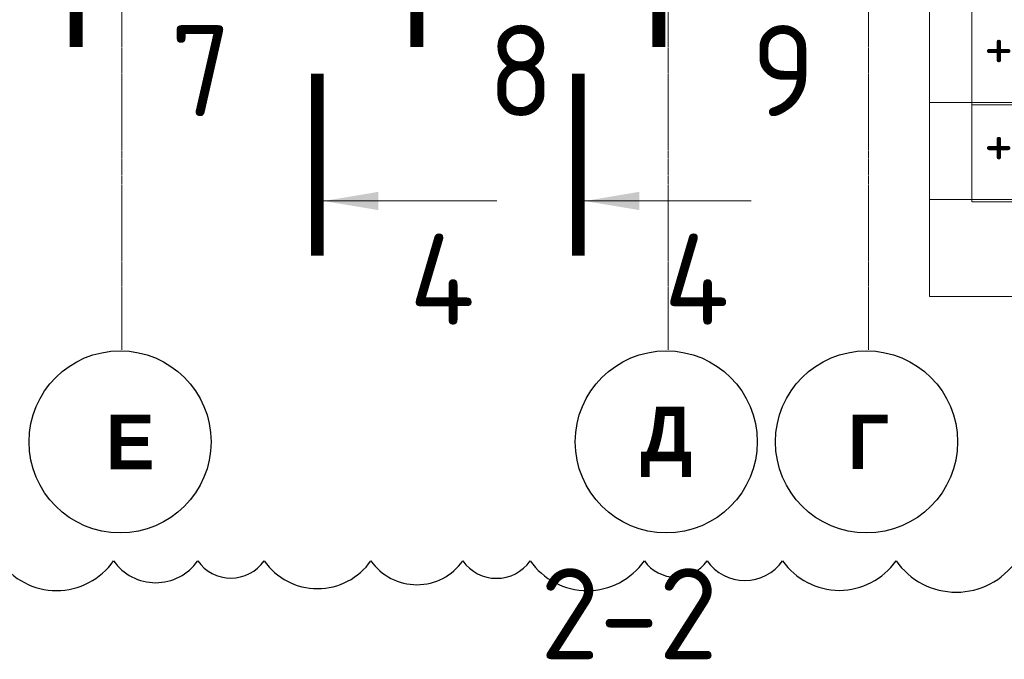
# Model space of a CAD drawing. Header units: millimetres. Extents: x 247266 to 730847, y -636031 to 10052.
# Tile 229 of 256: x 536548 to 541956, y -179055 to -175542. Entities that reach past the tile are written whole.
import ezdxf

# ---------------------------------------------------------------- set-up
doc = ezdxf.new("R2010")
doc.units = ezdxf.units.MM
doc.linetypes.add('______5', pattern=[1100, 800, -100, 100, -100])
doc.linetypes.add('осевая', pattern=[50.8, 31.75, -6.35, 6.35, -6.35])
for name, color, linetype, lineweight in [('RAZMER', 7, 'Continuous', 15), ('АС-Таблицы', 7, 'Continuous', 20), ('Оси', 7, '______5', 18), ('Узлы', 7, 'Continuous', 0)]:
    doc.layers.add(name, color=color, linetype=linetype, lineweight=lineweight)
doc.layers.add('Исправления', color=1, linetype='Continuous')
doc.layers.add('РАЗМЕРЫ', color=7, linetype='Continuous')
doc.styles.add('Century Gothic', font='GOTHIC.TTF')
doc.styles.add('GOST-2.304_Type-B', font='GOST_Common.ttf')
doc.styles.add('ГОСТ', font='GOST_Common.ttf')

# ---------------------------------------------------------------- blocks, each defined once
blk = doc.blocks.new('NSY101')
at = {"color": 0, "linetype": 'ByBlock', "lineweight": -2}
blk.add_circle((0, 0), 50, dxfattribs=at)
blk = doc.blocks.new('*T3317')
at = {"layer": 'DEFPOINTS', "color": 8, "linetype": 'ByBlock', "lineweight": 0}
for p, q in [((0, 3733.3), (4233.4, 3733.3)), ((0, 0), (0, 3733.3)), ((561.2, 0), (561.2, 3733.3)), ((1592.2, 0), (1592.2, 3733.3)), ((2660.3, 0), (2660.3, 3733.3)), ((4233.4, 0), (4233.4, 3733.3)), ((0, 3200), (4233.4, 3200)), ((0, 2666.7), (4233.4, 2666.7)), ((0, 2133.3), (4233.4, 2133.3)), ((0, 1600), (4233.4, 1600)), ((0, 1066.7), (4233.4, 1066.7)), ((0, 533.3), (4233.4, 533.3)), ((0, 0), (4233.4, 0))]:
    blk.add_line(p, q, dxfattribs=at)
at = {"layer": 'АС-Таблицы', "color": 0, "char_height": 250, "style": 'ГОСТ'}
for s, insert, width, attachment_point in [('4,100', (561.2, 3466.7), 1030.999, 4), ('22.100', (2660.3, 3466.7), 1573.13, 4), ('+', (461.2, 3633.3), 361.223, 3), ('+', (2410.3, 3633.3), 568.043, 3), ('+', (461.2, 3100), 361.223, 3), ('+', (2410.3, 3100), 568.043, 3), ('+', (461.2, 2566.7), 361.223, 3), ('+', (2410.3, 2566.7), 568.043, 3), ('+', (461.2, 2033.3), 361.223, 3), ('+', (2410.3, 2033.3), 568.043, 3), ('+', (461.2, 1500), 361.223, 3), ('+', (2410.3, 1500), 568.043, 3), ('+', (461.2, 966.7), 361.223, 3), ('+', (2410.3, 966.7), 568.043, 3)]:
    blk.add_mtext(s, dxfattribs=dict(at, insert=insert, width=width, attachment_point=attachment_point))

msp = doc.modelspace()

# ---------------------------------------------------------------- linework, layer by layer
at = {"layer": 'RAZMER', "ltscale": 100}
for p, q in [((541777.43, -173718.98), (541777.43, -176542.7)), ((541778.96, -176009.37), (543341.46, -176009.37)), ((541778.96, -176542.7), (543341.46, -176542.7))]:
    msp.add_line(p, q, dxfattribs=at)
at = {"layer": 'Исправления'}
msp.add_lwpolyline([(532039.49, -178514.19, 0.5205671), (532436.83, -178514.19, 0.5205671), (532882.28, -178514.19, 0.5205671), (533456.42, -178514.19, 0.5205671), (533967.13, -178514.19, 0.5205671), (534441.72, -178514.19, 0.5205671), (534979.68, -178514.19, 0.5205671), (535468.17, -178514.19, 0.5205671), (535832.77, -178514.19, 0.5205671), (536437.15, -178514.19, 0.5205671), (537064.05, -178514.19, 0.5205671), (537526.05, -178514.19, 0.5205671), (537890.44, -178514.19, 0.5205671), (538477.38, -178514.19, 0.5205671), (538982.35, -178514.19, 0.5205671), (539351.7, -178514.19, 0.5205671), (539979.39, -178514.19, 0.5205671), (540323.65, -178514.19, 0.5205671), (540738.56, -178514.19, 0.5205671), (541361.67, -178514.19, 0.5205671), (542022.78, -178514.19, 0.5205671)], format="xyb", dxfattribs=at)
at = {"layer": 'Оси', "linetype": 'осевая', "lineweight": 0, "ltscale": 0.3, "transparency": 33554687}
for p, q in [((537109.53, -177355.23), (537109.53, -170293.94)), ((541209.53, -177355.23), (541209.53, -170293.94)), ((540109.53, -177355.23), (540109.53, -171071.62))]:
    msp.add_line(p, q, dxfattribs=at)
at = {"layer": 'Узлы', "linetype": 'Continuous', "lineweight": 0}
for p, q in [((538218.28, -176538, 200), (539168.28, -176538, 200)), ((539616.27, -176538, 200), (540566.27, -176538, 200))]:
    msp.add_line(p, q, dxfattribs=at)
at = {"layer": 'Узлы', "linetype": 'Continuous', "lineweight": 0, "const_width": 70, "elevation": 200}
for points in [[(536858.31, -175692.04), (536858.31, -174692.04)], [(538729.53, -175692.04), (538729.53, -174692.04)], [(540058.52, -175692.04), (540058.52, -174692.04)], [(538183.28, -176838), (538183.28, -175838)], [(539616.27, -176838), (539616.27, -175838)]]:
    msp.add_lwpolyline(points, dxfattribs=at)
at = {"layer": 'Узлы', "linetype": 'Continuous', "lineweight": 0}
for points in [[(538218.28, -176538, 200), (538518.73, -176588.27, 200), (538518.73, -176487.72, 200)], [(539651.27, -176538, 200), (539951.72, -176588.27, 200), (539951.72, -176487.72, 200)]]:
    msp.add_solid(points, dxfattribs=at)

# ---------------------------------------------------------------- block references
msp.add_blockref('*T3317', (541545.2, -177062.96))
at = {"layer": 'Оси', "linetype": 'Continuous', "lineweight": 25, "transparency": 33554687, "xscale": 9.999999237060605, "yscale": 9.999999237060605, "zscale": 9.999999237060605, "rotation": 90.00000000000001}
for p in [(537099.42, -177860.98), (540099.42, -177860.98), (541199.42, -177860.98)]:
    msp.add_blockref('NSY101', p, dxfattribs=at)

# ---------------------------------------------------------------- texts
at = {"layer": 'Оси', "linetype": 'Continuous', "lineweight": 25, "transparency": 33554687, "char_height": 300, "attachment_point": 5, "style": 'Century Gothic'}
for s, insert, width in [('\\A1;{\\fCentury Gothic|i0|b1;\\H300.000000;\\W1.000000;\\C16; Е}\\P', (537099.42, -177860.98), 480), ('\\A1;{\\fCentury Gothic|i0|b1;\\H300.000000;\\W1.000000;\\C16;Д}\\P', (540099.42, -177860.98), 470), ('\\A1;{\\fCentury Gothic|i0|b1;\\H300.000000;\\W1.000000;\\C16;Г}\\P', (541209.53, -177860.98), 345)]:
    msp.add_mtext(s, dxfattribs=dict(at, insert=insert, width=width))
at = {"layer": 'РАЗМЕРЫ', "insert": (539894.92, -178805.13), "char_height": 500, "attachment_point": 5, "style": 'GOST-2.304_Type-B'}
msp.add_mtext_dynamic_manual_height_columns('2-2', width=3941.2128, gutter_width=625, heights=[0], dxfattribs=at)
at = {"layer": 'Узлы', "linetype": 'Continuous', "lineweight": 0, "char_height": 500, "attachment_point": 5, "style": 'GOST-2.304_Type-B'}
for s, insert in [('7', (537543.31, -175822.04, 200)), ('8', (539301.08, -175822.04, 200)), ('9', (540743.51, -175822.04, 200)), ('4', (538868.28, -176968, 200)), ('4', (540266.27, -176968, 200))]:
    msp.add_mtext_dynamic_manual_height_columns(s, width=723.8798, gutter_width=25, heights=[0], dxfattribs=dict(at, insert=insert))

doc.saveas('drawing.dxf')
